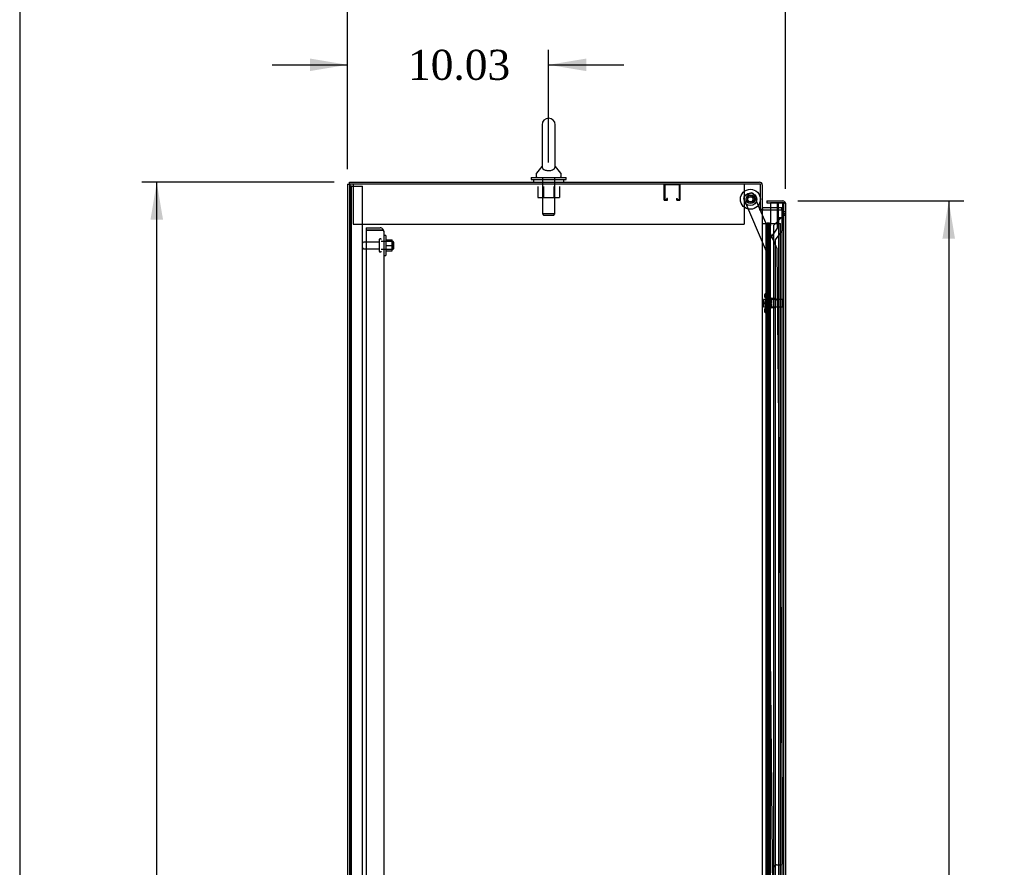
# Model space of a CAD drawing. Header units: inches. Extents: x 1 to 359, y -2 to 239.
# Tile 4 of 22: x 1 to 50, y 116 to 158. Entities that reach past the tile are written whole.
import ezdxf
from ezdxf.enums import TextEntityAlignment as Align
from ezdxf.lldxf.tags import DXFTag

# ---------------------------------------------------------------- set-up
doc = ezdxf.new("R2010")
doc.units = ezdxf.units.IN
doc.header["$MEASUREMENT"] = 0
for name, color, linetype in [('COM42187', 7, 'Continuous'), ('COM43134', 7, 'Continuous'), ('COM50799-4', 7, 'Continuous'), ('COM50800-1', 7, 'Continuous'), ('COM52265-4', 7, 'Continuous'), ('COM54578-68', 7, 'Continuous'), ('COM54837', 7, 'Continuous'), ('COM55702-64', 7, 'Continuous'), ('COM56694-4', 7, 'Continuous'), ('COM70839-4', 7, 'Continuous'), ('COM71162-12', 7, 'Continuous'), ('Default', 7, 'Continuous'), ('GSK11033', 7, 'Continuous'), ('NTS166105', 7, 'Continuous'), ('NTS166905', 7, 'Continuous'), ('NTS18147', 7, 'Continuous'), ('ROL87452', 7, 'Continuous'), ('RVT17786', 7, 'Continuous'), ('SCS00680', 7, 'Continuous'), ('STD26094', 7, 'Continuous'), ('STD26265', 7, 'Continuous'), ('WAF25059', 7, 'Continuous'), ('WAF25362', 7, 'Continuous'), ('WAF25376', 7, 'Continuous'), ('WAM254785', 7, 'Continuous'), ('WAM30038', 7, 'Continuous')]:
    doc.layers.add(name, color=color, linetype=linetype)
doc.styles.add('SEACAD_Times_New_Roman', font='times.ttf')
tags = doc.linetypes.add('HIDDEN2', pattern=[0.1875, 0.125, -0.0625]).pattern_tags.tags
tags[6:7] = [DXFTag(74, 4), DXFTag(75, 0), DXFTag(340, '0'), DXFTag(46, 0.0), DXFTag(50, 0.0), DXFTag(44, 0.0), DXFTag(45, 0.0)]
tags[4:5] = [DXFTag(74, 4), DXFTag(75, 0), DXFTag(340, '0'), DXFTag(46, 0.0), DXFTag(50, 0.0), DXFTag(44, 0.0), DXFTag(45, 0.0)]
doc.dimstyles.new('HAMMOND_(STH_-_300x200)', dxfattribs={"dimtxt": 1.5, "dimasz": 1.875, "dimexe": 0.75, "dimexo": 0.75, "dimgap": 0.375, "dimtad": 0, "dimtih": 1, "dimtoh": 1, "dimzin": 0, "dimdsep": 46, "dimtxsty": 'SEACAD_Times_New_Roman', "dimblk1": '_SE_FILLED', "dimblk2": '_SE_FILLED', "dimsah": 1, "dimcen": 0.75, "dimadec": 0, "dimazin": 0, "dimtfac": 0.8, "dimtofl": 0, "dimtmove": 0, "dimatfit": 3, "dimfxl": 1, "dimtolj": 1, "dimtzin": 0, "dimarcsym": 0})

# ---------------------------------------------------------------- blocks, each defined once
blk = doc.blocks.new('SE3')
at = {"layer": 'COM42187', "color": 7, "linetype": 'HIDDEN2'}
for p, q in [((17.947, 149.796), (17.947, 149.611)), ((37.447, 149.796), (37.447, 149.611)), ((17.947, 149.611), (17.947, 147.796)), ((37.447, 149.611), (37.447, 147.796)), ((17.947, 147.796), (37.447, 147.796))]:
    blk.add_line(p, q, dxfattribs=at)
at = {"layer": 'COM43134', "color": 7, "linetype": 'HIDDEN2'}
for p, q in [((18.601, 147.611), (18.601, 147.486)), ((18.601, 147.611), (19.291, 147.611)), ((18.601, 147.486), (18.601, 79.736)), ((19.291, 147.486), (18.601, 147.486)), ((18.601, 147.486), (19.291, 147.486)), ((19.291, 147.486), (19.291, 147.486)), ((19.291, 147.486), (19.441, 147.486)), ((19.374, 147.486), (19.291, 147.486)), ((19.374, 147.486), (19.441, 147.535)), ((19.476, 147.426), (19.476, 79.796)), ((19.476, 147.426), (19.476, 147.426)), ((19.476, 147.426), (19.476, 147.426))]:
    blk.add_line(p, q, dxfattribs=at)
for start, end in [(36.194, 90), (0.1208, 36.194), (0, 0.0589)]:
    blk.add_arc((19.291, 147.426), 0.185, start, end, dxfattribs=at)
blk.add_open_spline([(19.441, 147.486), (19.452, 147.476), (19.461, 147.466), (19.47, 147.451), (19.473, 147.446), (19.476, 147.436), (19.476, 147.431), (19.476, 147.426)], degree=3, knots=[0, 0, 0, 0, 0.5, 0.5, 0.75, 0.75, 1, 1, 1, 1], dxfattribs=at)
at = {"layer": 'COM50799-4', "color": 7, "linetype": 'Continuous'}
for p, q in [((38.575, 148.953), (38.575, 148.858)), ((38.575, 148.953), (39.369, 148.953)), ((38.575, 148.858), (39.167, 148.858)), ((38.767, 148.858), (38.767, 147.828)), ((39.369, 148.858), (38.767, 148.858)), ((39.369, 148.859), (39.369, 148.858)), ((39.432, 148.859), (39.369, 148.859)), ((39.369, 148.858), (39.483, 148.858)), ((39.432, 148.859), (39.483, 148.897)), ((39.512, 148.811), (39.512, 148.81)), ((39.512, 148.811), (39.512, 148.811)), ((39.512, 148.81), (39.512, 78.846))]:
    blk.add_line(p, q, dxfattribs=at)
at = {"layer": 'COM50799-4', "color": 7, "linetype": 'HIDDEN2'}
for p, q in [((38.709, 147.806), (38.767, 147.864)), ((38.709, 147.806), (38.767, 147.748)), ((38.667, 80.923), (38.667, 147.705)), ((38.767, 147.705), (38.667, 147.705))]:
    blk.add_line(p, q, dxfattribs=at)
at = {"layer": 'COM50799-4', "color": 7, "linetype": 'Continuous'}
for start, end in [(37.5036, 90), (0.1561, 37.5036), (0, 0.0762)]:
    blk.add_arc((39.369, 148.81), 0.143, start, end, dxfattribs=at)
at = {"layer": 'COM50799-4', "color": 7, "linetype": 'HIDDEN2'}
for radius, start in [(0.143, 135), (0.048, 153.6157)]:
    blk.add_arc((38.81, 147.705), radius, start, 180, dxfattribs=at)
at = {"layer": 'COM50799-4', "color": 7, "linetype": 'Continuous'}
blk.add_open_spline([(39.483, 148.858), (39.492, 148.85), (39.5, 148.842), (39.507, 148.83), (39.509, 148.826), (39.512, 148.819), (39.512, 148.815), (39.512, 148.811)], degree=3, knots=[0, 0, 0, 0, 0.5, 0.5, 0.75, 0.75, 1, 1, 1, 1], dxfattribs=at)
at = {"layer": 'COM50800-1', "color": 7, "linetype": 'Continuous'}
for q in [(17.664, 77.861), (17.759, 149.796)]:
    blk.add_line((17.664, 149.796), q, dxfattribs=at)
at = {"layer": 'COM50800-1', "color": 7, "linetype": 'HIDDEN2'}
blk.add_line((17.789, 149.796), (17.789, 77.861), dxfattribs=at)
at = {"layer": 'COM52265-4', "color": 7, "linetype": 'Continuous'}
for p, q in [((17.759, 149.796), (17.759, 77.861)), ((38.257, 149.796), (17.759, 149.796)), ((38.257, 148.546), (38.257, 149.796)), ((38.209, 148.546), (38.209, 148.516)), ((38.209, 148.546), (38.257, 148.546)), ((38.209, 148.516), (38.352, 148.516)), ((38.352, 148.516), (38.352, 79.141)), ((38.4, 148.516), (38.352, 148.516)), ((38.4, 148.516), (38.767, 148.516))]:
    blk.add_line(p, q, dxfattribs=at)
at = {"layer": 'COM52265-4', "color": 7, "linetype": 'HIDDEN2'}
for p, q in [((38.767, 148.516), (39.319, 148.516)), ((39.319, 148.516), (39.319, 79.141))]:
    blk.add_line(p, q, dxfattribs=at)
at = {"layer": 'COM54578-68', "color": 7, "linetype": 'Continuous'}
for p, q in [((38.352, 147.828), (38.564, 147.828)), ((38.564, 147.828), (38.767, 147.828)), ((38.564, 146.828), (38.564, 147.828)), ((38.588, 147.837), (38.588, 147.863)), ((38.588, 147.863), (38.638, 147.863)), ((38.638, 147.837), (38.588, 147.837)), ((38.6, 147.837), (38.6, 147.828)), ((38.638, 147.863), (38.663, 147.863)), ((38.638, 147.837), (38.663, 147.837)), ((38.663, 147.863), (38.713, 147.863)), ((38.713, 147.837), (38.663, 147.837)), ((38.7, 147.828), (38.7, 147.837)), ((38.713, 147.863), (38.713, 147.837)), ((38.767, 146.828), (38.767, 147.828)), ((38.767, 146.828), (38.564, 146.828)), ((38.767, 146.828), (38.564, 146.828)), ((38.564, 145.828), (38.564, 146.828)), ((38.767, 145.828), (38.767, 146.828)), ((38.767, 145.828), (38.564, 145.828)), ((38.767, 145.828), (38.564, 145.828)), ((38.564, 144.828), (38.564, 145.828)), ((38.767, 144.828), (38.767, 145.828)), ((38.767, 144.828), (38.564, 144.828)), ((38.767, 144.828), (38.564, 144.828)), ((38.564, 143.828), (38.564, 144.828)), ((38.767, 143.828), (38.767, 144.828)), ((38.767, 143.828), (38.564, 143.828)), ((38.767, 143.828), (38.564, 143.828)), ((38.564, 142.828), (38.564, 143.828)), ((38.767, 142.828), (38.767, 143.828)), ((38.767, 142.828), (38.564, 142.828)), ((38.767, 142.828), (38.564, 142.828)), ((38.564, 141.828), (38.564, 142.828)), ((38.767, 141.828), (38.767, 142.828)), ((38.767, 141.828), (38.564, 141.828)), ((38.767, 141.828), (38.564, 141.828)), ((38.564, 140.828), (38.564, 141.828)), ((38.767, 140.828), (38.767, 141.828)), ((38.767, 140.828), (38.564, 140.828)), ((38.767, 140.828), (38.564, 140.828)), ((38.564, 139.828), (38.564, 140.828)), ((38.767, 139.828), (38.767, 140.828)), ((38.767, 139.828), (38.564, 139.828)), ((38.767, 139.828), (38.564, 139.828)), ((38.564, 138.828), (38.564, 139.828)), ((38.767, 138.828), (38.767, 139.828)), ((38.767, 138.828), (38.564, 138.828)), ((38.767, 138.828), (38.564, 138.828)), ((38.564, 137.828), (38.564, 138.828)), ((38.767, 137.828), (38.767, 138.828)), ((38.767, 137.828), (38.564, 137.828)), ((38.767, 137.828), (38.564, 137.828)), ((38.564, 136.828), (38.564, 137.828)), ((38.767, 136.828), (38.767, 137.828)), ((38.767, 136.828), (38.564, 136.828)), ((38.767, 136.828), (38.564, 136.828)), ((38.564, 135.828), (38.564, 136.828)), ((38.767, 135.828), (38.767, 136.828)), ((38.767, 135.828), (38.564, 135.828)), ((38.767, 135.828), (38.564, 135.828)), ((38.564, 134.828), (38.564, 135.828)), ((38.767, 134.828), (38.767, 135.828)), ((38.767, 134.828), (38.564, 134.828)), ((38.767, 134.828), (38.564, 134.828)), ((38.564, 133.828), (38.564, 134.828)), ((38.767, 133.828), (38.767, 134.828)), ((38.767, 133.828), (38.564, 133.828)), ((38.767, 133.828), (38.564, 133.828)), ((38.564, 132.828), (38.564, 133.828)), ((38.767, 132.828), (38.767, 133.828)), ((38.767, 132.828), (38.564, 132.828)), ((38.767, 132.828), (38.564, 132.828)), ((38.564, 131.828), (38.564, 132.828)), ((38.767, 131.828), (38.767, 132.828)), ((38.767, 131.828), (38.564, 131.828)), ((38.767, 131.828), (38.564, 131.828)), ((38.564, 130.828), (38.564, 131.828)), ((38.767, 130.828), (38.767, 131.828)), ((38.767, 130.828), (38.564, 130.828)), ((38.767, 130.828), (38.564, 130.828)), ((38.564, 129.828), (38.564, 130.828)), ((38.767, 129.828), (38.767, 130.828)), ((38.767, 129.828), (38.564, 129.828)), ((38.767, 129.828), (38.564, 129.828)), ((38.564, 128.828), (38.564, 129.828)), ((38.767, 128.828), (38.767, 129.828)), ((38.767, 128.828), (38.564, 128.828)), ((38.767, 128.828), (38.564, 128.828)), ((38.564, 127.828), (38.564, 128.828)), ((38.767, 127.828), (38.767, 128.828)), ((38.767, 127.828), (38.564, 127.828)), ((38.767, 127.828), (38.564, 127.828)), ((38.564, 126.828), (38.564, 127.828)), ((38.767, 126.828), (38.767, 127.828)), ((38.767, 126.828), (38.564, 126.828)), ((38.767, 126.828), (38.564, 126.828)), ((38.564, 125.828), (38.564, 126.828)), ((38.767, 125.828), (38.767, 126.828)), ((38.767, 125.828), (38.564, 125.828)), ((38.767, 125.828), (38.564, 125.828)), ((38.564, 124.828), (38.564, 125.828)), ((38.767, 124.828), (38.767, 125.828)), ((38.767, 124.828), (38.564, 124.828)), ((38.767, 124.828), (38.564, 124.828)), ((38.564, 123.828), (38.564, 124.828)), ((38.767, 123.828), (38.767, 124.828)), ((38.767, 123.828), (38.564, 123.828)), ((38.767, 123.828), (38.564, 123.828)), ((38.564, 122.828), (38.564, 123.828)), ((38.767, 122.828), (38.767, 123.828)), ((38.767, 122.828), (38.564, 122.828)), ((38.767, 122.828), (38.564, 122.828)), ((38.564, 121.828), (38.564, 122.828)), ((38.767, 121.828), (38.767, 122.828)), ((38.767, 121.828), (38.564, 121.828)), ((38.767, 121.828), (38.564, 121.828)), ((38.564, 120.828), (38.564, 121.828)), ((38.767, 120.828), (38.767, 121.828)), ((38.767, 120.828), (38.564, 120.828)), ((38.767, 120.828), (38.564, 120.828)), ((38.564, 119.828), (38.564, 120.828)), ((38.767, 119.828), (38.767, 120.828)), ((38.767, 119.828), (38.564, 119.828)), ((38.767, 119.828), (38.564, 119.828)), ((38.564, 118.828), (38.564, 119.828)), ((38.767, 118.828), (38.767, 119.828)), ((38.767, 118.828), (38.564, 118.828)), ((38.767, 118.828), (38.564, 118.828)), ((38.564, 117.828), (38.564, 118.828)), ((38.767, 117.828), (38.767, 118.828)), ((38.767, 117.828), (38.564, 117.828)), ((38.767, 117.828), (38.564, 117.828)), ((38.564, 116.828), (38.564, 117.828)), ((38.767, 116.828), (38.767, 117.828)), ((38.767, 116.828), (38.564, 116.828)), ((38.767, 116.828), (38.564, 116.828)), ((38.564, 115.828), (38.564, 116.828)), ((38.767, 115.828), (38.767, 116.828)), ((38.767, 115.828), (38.564, 115.828)), ((38.767, 115.828), (38.564, 115.828)), ((38.564, 114.828), (38.564, 115.828)), ((38.767, 114.828), (38.767, 115.828))]:
    blk.add_line(p, q, dxfattribs=at)
at = {"layer": 'COM54578-68', "color": 7, "linetype": 'HIDDEN2'}
for p, q in [((38.533, 147.828), (38.533, 146.828)), ((38.539, 146.828), (38.539, 147.828)), ((38.6, 147.828), (38.6, 79.828)), ((38.661, 147.828), (38.661, 146.828)), ((38.7, 79.828), (38.7, 147.828)), ((38.767, 147.828), (39.255, 147.828)), ((39.255, 79.828), (39.255, 147.828)), ((38.564, 146.828), (38.533, 146.828)), ((38.533, 146.828), (38.533, 145.828)), ((38.609, 146.828), (38.609, 145.828)), ((38.65, 146.828), (38.65, 145.828)), ((38.533, 145.828), (38.533, 144.828)), ((38.564, 145.828), (38.533, 145.828)), ((38.539, 144.828), (38.539, 145.828)), ((38.661, 145.828), (38.661, 144.828)), ((38.564, 144.828), (38.533, 144.828)), ((38.533, 144.828), (38.533, 143.828)), ((38.609, 144.828), (38.609, 143.828)), ((38.65, 144.828), (38.65, 143.828)), ((38.533, 143.828), (38.533, 142.828)), ((38.564, 143.828), (38.533, 143.828)), ((38.539, 142.828), (38.539, 143.828)), ((38.661, 143.828), (38.661, 142.828)), ((38.564, 142.828), (38.533, 142.828)), ((38.533, 142.828), (38.533, 141.828)), ((38.609, 142.828), (38.609, 141.828)), ((38.65, 142.828), (38.65, 141.828)), ((38.533, 141.828), (38.533, 140.828)), ((38.564, 141.828), (38.533, 141.828)), ((38.539, 140.828), (38.539, 141.828)), ((38.661, 141.828), (38.661, 140.828)), ((38.564, 140.828), (38.533, 140.828)), ((38.533, 140.828), (38.533, 139.828)), ((38.609, 140.828), (38.609, 139.828)), ((38.65, 140.828), (38.65, 139.828)), ((38.533, 139.828), (38.533, 138.828)), ((38.564, 139.828), (38.533, 139.828)), ((38.539, 138.828), (38.539, 139.828)), ((38.661, 139.828), (38.661, 138.828)), ((38.564, 138.828), (38.533, 138.828)), ((38.533, 138.828), (38.533, 137.828)), ((38.609, 138.828), (38.609, 137.828)), ((38.65, 138.828), (38.65, 137.828)), ((38.533, 137.828), (38.533, 136.828)), ((38.564, 137.828), (38.533, 137.828)), ((38.539, 136.828), (38.539, 137.828)), ((38.661, 137.828), (38.661, 136.828)), ((38.564, 136.828), (38.533, 136.828)), ((38.533, 136.828), (38.533, 135.828)), ((38.609, 136.828), (38.609, 135.828)), ((38.65, 136.828), (38.65, 135.828)), ((38.533, 135.828), (38.533, 134.828)), ((38.564, 135.828), (38.533, 135.828)), ((38.539, 134.828), (38.539, 135.828)), ((38.661, 135.828), (38.661, 134.828)), ((38.564, 134.828), (38.533, 134.828)), ((38.533, 134.828), (38.533, 133.828)), ((38.609, 134.828), (38.609, 133.828)), ((38.65, 134.828), (38.65, 133.828)), ((38.533, 133.828), (38.533, 132.828)), ((38.564, 133.828), (38.533, 133.828)), ((38.539, 132.828), (38.539, 133.828)), ((38.661, 133.828), (38.661, 132.828)), ((38.564, 132.828), (38.533, 132.828)), ((38.533, 132.828), (38.533, 131.828)), ((38.609, 132.828), (38.609, 131.828)), ((38.65, 132.828), (38.65, 131.828)), ((38.533, 131.828), (38.533, 130.828)), ((38.564, 131.828), (38.533, 131.828)), ((38.539, 130.828), (38.539, 131.828)), ((38.661, 131.828), (38.661, 130.828)), ((38.564, 130.828), (38.533, 130.828)), ((38.533, 130.828), (38.533, 129.828)), ((38.609, 130.828), (38.609, 129.828)), ((38.65, 130.828), (38.65, 129.828)), ((38.533, 129.828), (38.533, 128.828)), ((38.564, 129.828), (38.533, 129.828)), ((38.539, 128.828), (38.539, 129.828)), ((38.661, 129.828), (38.661, 128.828)), ((38.564, 128.828), (38.533, 128.828)), ((38.533, 128.828), (38.533, 127.828)), ((38.609, 128.828), (38.609, 127.828)), ((38.65, 128.828), (38.65, 127.828)), ((38.533, 127.828), (38.533, 126.828)), ((38.564, 127.828), (38.533, 127.828)), ((38.539, 126.828), (38.539, 127.828)), ((38.661, 127.828), (38.661, 126.828)), ((38.564, 126.828), (38.533, 126.828)), ((38.533, 126.828), (38.533, 125.828)), ((38.609, 126.828), (38.609, 125.828)), ((38.65, 126.828), (38.65, 125.828)), ((38.533, 125.828), (38.533, 124.828)), ((38.564, 125.828), (38.533, 125.828)), ((38.539, 124.828), (38.539, 125.828)), ((38.661, 125.828), (38.661, 124.828)), ((38.564, 124.828), (38.533, 124.828)), ((38.533, 124.828), (38.533, 123.828)), ((38.609, 124.828), (38.609, 123.828)), ((38.65, 124.828), (38.65, 123.828)), ((38.533, 123.828), (38.533, 122.828)), ((38.564, 123.828), (38.533, 123.828)), ((38.539, 122.828), (38.539, 123.828)), ((38.661, 123.828), (38.661, 122.828)), ((38.564, 122.828), (38.533, 122.828)), ((38.533, 122.828), (38.533, 121.828)), ((38.609, 122.828), (38.609, 121.828)), ((38.65, 122.828), (38.65, 121.828)), ((38.533, 121.828), (38.533, 120.828)), ((38.564, 121.828), (38.533, 121.828)), ((38.539, 120.828), (38.539, 121.828)), ((38.661, 121.828), (38.661, 120.828)), ((38.564, 120.828), (38.533, 120.828)), ((38.533, 120.828), (38.533, 119.828)), ((38.609, 120.828), (38.609, 119.828)), ((38.65, 120.828), (38.65, 119.828)), ((38.533, 119.828), (38.533, 118.828)), ((38.564, 119.828), (38.533, 119.828)), ((38.539, 118.828), (38.539, 119.828)), ((38.661, 119.828), (38.661, 118.828)), ((38.564, 118.828), (38.533, 118.828)), ((38.533, 118.828), (38.533, 117.828)), ((38.609, 118.828), (38.609, 117.828)), ((38.65, 118.828), (38.65, 117.828)), ((38.533, 117.828), (38.533, 116.828)), ((38.564, 117.828), (38.533, 117.828)), ((38.539, 116.828), (38.539, 117.828)), ((38.661, 117.828), (38.661, 116.828)), ((38.564, 116.828), (38.533, 116.828)), ((38.533, 116.828), (38.533, 115.828)), ((38.609, 116.828), (38.609, 115.828)), ((38.65, 116.828), (38.65, 115.828)), ((38.533, 115.828), (38.533, 114.828)), ((38.564, 115.828), (38.533, 115.828)), ((38.539, 114.828), (38.539, 115.828)), ((38.661, 115.828), (38.661, 114.828))]:
    blk.add_line(p, q, dxfattribs=at)
at = {"layer": 'COM54837', "color": 7, "linetype": 'HIDDEN2'}
for p, q in [((34.214, 149.756), (33.487, 149.756)), ((33.444, 149.753), (33.444, 149.026)), ((33.484, 149.753), (33.484, 149.026)), ((34.217, 149.026), (34.217, 149.753)), ((34.257, 149.026), (34.257, 149.753)), ((33.487, 149.023), (33.589, 149.023)), ((33.487, 148.983), (33.589, 148.983)), ((33.592, 149.026), (33.592, 149.077)), ((33.632, 149.077), (33.592, 149.077)), ((33.632, 149.026), (33.632, 149.077)), ((34.069, 149.077), (34.069, 149.026)), ((34.069, 149.077), (34.109, 149.077)), ((34.109, 149.077), (34.109, 149.026)), ((34.112, 149.023), (34.214, 149.023)), ((34.112, 148.983), (34.214, 148.983))]:
    blk.add_line(p, q, dxfattribs=at)
for centre, radius, start, end in [((33.487, 149.753), 0.043, 90, 180), ((33.487, 149.753), 0.003, 90, 180), ((34.214, 149.753), 0.043, 0, 90), ((34.214, 149.753), 0.003, 0, 90), ((33.487, 149.026), 0.043, 180, 270), ((33.487, 149.026), 0.003, 180, 270), ((33.589, 149.026), 0.003, 270, 0), ((33.589, 149.026), 0.043, 270, 0), ((34.112, 149.026), 0.043, 180, 270), ((34.112, 149.026), 0.003, 180, 270), ((34.214, 149.026), 0.003, 270, 0), ((34.214, 149.026), 0.043, 270, 0)]:
    blk.add_arc(centre, radius, start, end, dxfattribs=at)
at = {"layer": 'COM55702-64', "color": 7, "linetype": 'HIDDEN2'}
for p, q in [((17.861, 149.693), (17.789, 149.693)), ((17.861, 77.943), (17.861, 149.693)), ((17.861, 149.693), (17.977, 149.693)), ((17.977, 149.693), (18.227, 149.693)), ((18.227, 149.693), (18.414, 149.693)), ((18.414, 77.943), (18.414, 149.693))]:
    blk.add_line(p, q, dxfattribs=at)
at = {"layer": 'COM56694-4', "color": 7, "linetype": 'HIDDEN2'}
for p, q in [((39.417, 148.43), (39.512, 148.43)), ((39.512, 148.305), (39.417, 148.305)), ((39.369, 148.19), (38.912, 147.733)), ((38.912, 147.733), (38.912, 79.923))]:
    blk.add_line(p, q, dxfattribs=at)
at = {"layer": 'COM56694-4', "color": 7, "linetype": 'Continuous'}
for start, end in [(23.9858, 37.5036), (0, 21.6197)]:
    blk.add_arc((39.369, 148.81), 0.143, start, end, dxfattribs=at)
at = {"layer": 'COM56694-4', "color": 7, "linetype": 'HIDDEN2'}
for points in [[(39.369, 148.19), (39.388, 148.2), (39.407, 148.21), (39.441, 148.229), (39.457, 148.238), (39.484, 148.257), (39.494, 148.267), (39.509, 148.286), (39.512, 148.296), (39.512, 148.305)], [(39.369, 148.19), (39.376, 148.2), (39.382, 148.21), (39.394, 148.229), (39.399, 148.238), (39.408, 148.257), (39.411, 148.267), (39.416, 148.286), (39.417, 148.296), (39.417, 148.305)]]:
    blk.add_open_spline(points, degree=3, knots=[0, 0, 0, 0, 0.25, 0.25, 0.5, 0.5, 0.75, 0.75, 1, 1, 1, 1], dxfattribs=at)
at = {"layer": 'COM70839-4', "color": 7, "linetype": 'HIDDEN2'}
for p, q in [((37.504, 149.231), (37.762, 149.341)), ((38.237, 148.546), (37.926, 149.275)), ((38.564, 146.422), (37.438, 149.067)), ((39.085, 146.556), (38.25, 148.516)), ((38.876, 114.578), (38.564, 146.422)), ((39.394, 115.958), (39.095, 146.508)), ((39.059, 115.83), (39.27, 115.832))]:
    blk.add_line(p, q, dxfattribs=at)
at = {"layer": 'COM70839-4', "color": 7, "linetype": 'Continuous'}
blk.add_line((38.25, 148.516), (38.237, 148.546), dxfattribs=at)
at = {"layer": 'COM70839-4', "color": 7, "linetype": 'HIDDEN2'}
blk.add_circle((37.757, 149.034), 0.129, dxfattribs=at)
for centre, start, end in [((37.811, 149.226), 23.0727, 113.0727), ((37.553, 149.116), 113.0727, 203.0727), ((38.97, 146.507), 0.5607, 23.0727), ((39.269, 115.957), 270.5607, 0.5607), ((39.06, 115.705), 90.5607, 180.5607)]:
    blk.add_arc(centre, 0.125, start, end, dxfattribs=at)
at = {"layer": 'COM71162-12', "color": 7, "linetype": 'Continuous'}
for p, q in [((17.759, 149.891), (38.209, 149.891)), ((17.759, 149.796), (17.759, 149.891)), ((38.352, 149.748), (38.352, 148.546)), ((38.257, 148.546), (38.352, 148.546)), ((38.767, 148.611), (38.4, 148.611))]:
    blk.add_line(p, q, dxfattribs=at)
at = {"layer": 'COM71162-12', "color": 7, "linetype": 'HIDDEN2'}
for p, q in [((39.319, 148.611), (38.767, 148.611)), ((39.319, 148.516), (39.319, 148.611))]:
    blk.add_line(p, q, dxfattribs=at)
at = {"layer": 'COM71162-12', "color": 7, "linetype": 'Continuous'}
for centre, radius, start, end in [((38.209, 149.748), 0.143, 0, 90), ((38.4, 148.659), 0.143, 232.2051, 270), ((38.4, 148.659), 0.048, 180, 270)]:
    blk.add_arc(centre, radius, start, end, dxfattribs=at)
at = {"layer": 'COM71162-12', "color": 7, "linetype": 'HIDDEN2'}
blk.add_arc((38.209, 149.748), 0.048, 0, 90, dxfattribs=at)
at = {"layer": 'GSK11033', "color": 7, "linetype": 'HIDDEN2'}
for p, q in [((39.118, 147.591), (39.118, 148.858)), ((39.167, 148.108), (39.167, 148.858)), ((39.368, 147.512), (39.368, 148.858)), ((39.417, 148.858), (39.417, 148.108)), ((39.167, 148.108), (39.417, 148.108)), ((39.167, 148.108), (39.167, 79.548)), ((39.417, 148.108), (39.167, 148.108)), ((39.417, 148.108), (39.417, 79.548)), ((38.762, 147.083), (39.118, 147.591)), ((39.012, 147.004), (39.368, 147.512)), ((38.762, 80.583), (38.762, 147.083)), ((39.012, 80.662), (39.012, 147.004))]:
    blk.add_line(p, q, dxfattribs=at)
at = {"layer": 'GSK11033', "color": 7, "linetype": 'Continuous'}
for p, q in [((39.118, 148.858), (39.118, 148.858)), ((39.167, 148.858), (39.417, 148.858)), ((39.167, 148.858), (39.167, 148.858)), ((39.417, 148.858), (39.417, 148.858))]:
    blk.add_line(p, q, dxfattribs=at)
at = {"layer": 'NTS166105', "color": 7, "linetype": 'HIDDEN2'}
for p, q in [((19.572, 147.012), (19.892, 147.012)), ((19.892, 146.737), (19.892, 147.012)), ((19.572, 146.737), (19.892, 146.737)), ((19.572, 146.462), (19.892, 146.462)), ((19.892, 146.462), (19.892, 146.737))]:
    blk.add_line(p, q, dxfattribs=at)
at = {"layer": 'NTS166905', "color": 7, "linetype": 'HIDDEN2'}
for p, q in [((27.162, 149.671), (27.162, 149.126)), ((27.434, 149.671), (27.434, 149.126)), ((27.96, 149.671), (27.96, 149.126)), ((28.235, 149.671), (28.235, 149.126)), ((27.162, 149.126), (27.434, 149.126)), ((27.434, 149.126), (27.96, 149.126)), ((27.96, 149.126), (28.235, 149.126))]:
    blk.add_line(p, q, dxfattribs=at)
at = {"layer": 'NTS18147', "color": 7, "linetype": 'HIDDEN2'}
for p, q in [((38.527, 144.354), (38.527, 144.358)), ((38.59, 144.358), (38.527, 144.358)), ((38.59, 144.354), (38.59, 144.358)), ((38.465, 144.259), (38.465, 144.205)), ((38.527, 144.354), (38.59, 144.354)), ((38.527, 144.165), (38.527, 144.047)), ((38.59, 144.165), (38.527, 144.165)), ((38.527, 144.047), (38.59, 144.047)), ((38.59, 144.165), (38.59, 144.354)), ((38.59, 144.047), (38.59, 144.165)), ((39.027, 144.078), (38.59, 144.078)), ((38.59, 143.67), (38.59, 144.047)), ((39.027, 143.638), (39.027, 144.078)), ((38.465, 143.512), (38.465, 143.457)), ((38.527, 143.67), (38.527, 143.552)), ((38.59, 143.67), (38.527, 143.67)), ((38.527, 143.552), (38.59, 143.552)), ((38.59, 143.552), (38.59, 143.67)), ((38.59, 143.638), (39.027, 143.638)), ((38.59, 143.363), (38.59, 143.552)), ((38.527, 143.363), (38.527, 143.358)), ((38.59, 143.363), (38.527, 143.363)), ((38.527, 143.358), (38.59, 143.358)), ((38.59, 143.363), (38.59, 143.358))]:
    blk.add_line(p, q, dxfattribs=at)
blk.add_arc((38.783, 143.858), 0.318, 143.6338, 216.3662, dxfattribs=at)
for centre, start_param, end_param in [((38.783, 144.259), 2.506883, 3.776302), ((38.783, 144.205), 3.141593, 3.776302), ((38.783, 143.457), 2.506883, 3.776302), ((38.783, 143.512), 2.506883, 3.141593)]:
    blk.add_ellipse(centre, major_axis=(0.318, 0), ratio=0.5, start_param=start_param, end_param=end_param, dxfattribs=at)
at = {"layer": 'ROL87452', "color": 7, "linetype": 'HIDDEN2'}
for radius in [0.5, 0.206]:
    blk.add_circle((37.757, 149.034), radius, dxfattribs=at)
at = {"layer": 'RVT17786', "color": 7, "linetype": 'HIDDEN2'}
blk.add_circle((37.757, 149.034), 0.217, dxfattribs=at)
at = {"layer": 'SCS00680', "color": 7, "linetype": 'Continuous'}
for p, q in [((27.366, 152.75), (27.366, 150.68)), ((28.028, 150.679), (28.028, 152.75)), ((27.072, 150.304), (27.072, 150.185)), ((27.357, 150.669), (27.086, 150.343)), ((27.366, 150.68), (27.366, 150.679)), ((28.028, 150.679), (28.028, 150.679)), ((28.308, 150.343), (28.037, 150.669)), ((28.322, 150.185), (28.322, 150.304))]:
    blk.add_line(p, q, dxfattribs=at)
at = {"layer": 'SCS00680', "color": 7, "linetype": 'HIDDEN2'}
for p, q in [((27.385, 150.125), (27.385, 148.31)), ((28.009, 148.31), (28.009, 150.125)), ((28.009, 148.31), (27.385, 148.31)), ((27.385, 148.31), (27.445, 148.25)), ((27.949, 148.25), (28.009, 148.31)), ((27.445, 148.25), (27.949, 148.25))]:
    blk.add_line(p, q, dxfattribs=at)
at = {"layer": 'SCS00680', "color": 7, "linetype": 'Continuous'}
for centre, radius, start, end in [((27.697, 152.75), 0.331, 0, 180), ((27.132, 150.304), 0.06, 140.3214, 180), ((28.262, 150.304), 0.06, 0, 39.6786), ((27.132, 150.185), 0.06, 180, 270), ((28.262, 150.185), 0.06, 270, 0)]:
    blk.add_arc(centre, radius, start, end, dxfattribs=at)
for points, knots in [([(27.366, 150.684), (27.366, 150.682), (27.366, 150.678), (27.366, 150.665), (27.368, 150.653), (27.377, 150.616), (27.39, 150.587), (27.44, 150.535), (27.478, 150.511), (27.579, 150.475), (27.643, 150.465), (27.772, 150.467), (27.835, 150.48), (27.883, 150.499)], [0.7038272, 0.7038272, 0.7038272, 0.7038272, 0.71875, 0.71875, 0.75, 0.75, 0.8125, 0.8125, 0.875, 0.875, 0.9375, 0.9375, 1, 1, 1, 1]), ([(27.883, 150.499), (27.931, 150.518), (27.965, 150.544), (28.01, 150.596), (28.021, 150.625), (28.028, 150.66), (28.028, 150.671), (28.028, 150.682), (28.028, 150.684), (28.028, 150.686)], [0, 0, 0, 0, 0.0625, 0.0625, 0.125, 0.125, 0.15625, 0.15625, 0.1690043, 0.1690043, 0.1690043, 0.1690043])]:
    blk.add_open_spline(points, degree=3, knots=knots, dxfattribs=at)
at = {"layer": 'STD26094', "color": 7, "linetype": 'HIDDEN2'}
for p, q in [((19.251, 146.901), (18.474, 146.901)), ((19.251, 147.031), (19.251, 146.441)), ((19.321, 147.061), (19.281, 147.061)), ((19.939, 146.923), (19.351, 146.923)), ((19.939, 146.923), (19.939, 146.548)), ((19.976, 146.886), (19.939, 146.923)), ((19.976, 146.586), (19.976, 146.886)), ((18.474, 146.571), (19.251, 146.571)), ((19.281, 146.411), (19.321, 146.411)), ((19.351, 146.548), (19.939, 146.548)), ((19.939, 146.548), (19.976, 146.586))]:
    blk.add_line(p, q, dxfattribs=at)
for centre, radius, start, end in [((18.474, 146.841), 0.06, 90, 180), ((19.281, 147.031), 0.03, 90, 180), ((19.321, 147.031), 0.03, 0, 90), ((18.474, 146.631), 0.06, 180, 270), ((19.281, 146.441), 0.03, 180, 270), ((19.321, 146.441), 0.03, 270, 0)]:
    blk.add_arc(centre, radius, start, end, dxfattribs=at)
at = {"layer": 'STD26265', "color": 7, "linetype": 'HIDDEN2'}
for p, q in [((38.417, 143.673), (38.417, 144.043)), ((39.382, 144.043), (38.417, 144.043)), ((39.382, 143.673), (39.382, 144.043)), ((39.417, 144.008), (39.382, 144.043)), ((38.417, 143.673), (39.382, 143.673)), ((39.382, 143.673), (39.417, 143.708))]:
    blk.add_line(p, q, dxfattribs=at)
at = {"layer": 'WAF25059', "color": 7, "linetype": 'HIDDEN2'}
for p, q in [((19.572, 147.236), (19.476, 147.236)), ((19.572, 147.236), (19.572, 146.236)), ((19.476, 146.236), (19.572, 146.236))]:
    blk.add_line(p, q, dxfattribs=at)
at = {"layer": 'WAF25362', "color": 7, "linetype": 'Continuous'}
for p, q in [((26.822, 150.125), (28.572, 150.125)), ((26.822, 150.125), (26.822, 150.016)), ((26.822, 150.016), (28.572, 150.016)), ((28.572, 150.016), (28.572, 150.125))]:
    blk.add_line(p, q, dxfattribs=at)
at = {"layer": 'WAF25376', "color": 7, "linetype": 'HIDDEN2'}
for radius in [0.315, 0.14]:
    blk.add_circle((37.757, 149.034), radius, dxfattribs=at)
at = {"layer": 'WAM254785', "color": 7, "linetype": 'Continuous'}
for p, q in [((26.947, 150.016), (26.947, 149.891)), ((28.447, 149.891), (28.447, 150.016))]:
    blk.add_line(p, q, dxfattribs=at)
at = {"layer": 'WAM30038', "color": 7, "linetype": 'HIDDEN2'}
for p, q in [((38.715, 144.233), (38.715, 143.483)), ((38.739, 144.233), (38.715, 144.233)), ((38.739, 144.233), (38.739, 143.483)), ((38.803, 144.032), (38.758, 144.06)), ((38.758, 144.036), (38.803, 144.007)), ((38.803, 143.876), (38.758, 143.876)), ((38.767, 144.032), (38.787, 144.019)), ((38.787, 144.019), (38.803, 144.032)), ((38.803, 144.087), (38.803, 144.032)), ((38.803, 144.007), (38.803, 143.876)), ((38.715, 143.483), (38.739, 143.483)), ((38.787, 143.697), (38.748, 143.673)), ((38.758, 143.841), (38.803, 143.841)), ((38.803, 143.709), (38.758, 143.681)), ((38.758, 143.656), (38.803, 143.685)), ((38.803, 143.685), (38.787, 143.697)), ((38.803, 143.841), (38.803, 143.709)), ((38.803, 143.685), (38.803, 143.63))]:
    blk.add_line(p, q, dxfattribs=at)
for centre, radius, start, end in [((39.326, 144.764), 0.854, 226.5547, 228.2901), ((38.757, 143.858), 0.0182, 87.1609, 177.9942), ((38.757, 143.859), 0.0181, 181.7718, 273.073), ((39.323, 142.956), 0.85, 131.7058, 133.4493)]:
    blk.add_arc(centre, radius, start, end, dxfattribs=at)
for points, knots in [([(38.739, 144.06), (38.739, 144.058), (38.739, 144.056), (38.742, 144.051), (38.744, 144.049), (38.749, 144.042), (38.753, 144.038), (38.758, 144.036)], [0, 0, 0, 0, 0.25, 0.25, 0.5, 0.5, 1, 1, 1, 1]), ([(38.758, 144.06), (38.755, 144.062), (38.753, 144.063), (38.749, 144.065), (38.747, 144.065), (38.745, 144.066), (38.745, 144.066), (38.744, 144.066)], [0, 0, 0, 0, 0.25, 0.25, 0.5, 0.5, 0.5626015, 0.5626015, 0.5626015, 0.5626015]), ([(38.758, 144.127), (38.76, 144.125), (38.762, 144.123), (38.764, 144.121), (38.777, 144.11), (38.79, 144.098), (38.803, 144.087)], [0, 0, 0, 0, 0.141448, 0.141448, 0.141448, 1, 1, 1, 1]), ([(38.758, 143.681), (38.755, 143.68), (38.753, 143.678), (38.749, 143.675), (38.747, 143.673), (38.744, 143.668), (38.742, 143.666), (38.739, 143.661), (38.739, 143.658), (38.739, 143.656)], [0, 0, 0, 0, 0.25, 0.25, 0.5, 0.5, 0.75, 0.75, 1, 1, 1, 1]), ([(38.744, 143.651), (38.745, 143.651), (38.745, 143.651), (38.749, 143.652), (38.753, 143.654), (38.758, 143.656)], [0.4389304, 0.4389304, 0.4389304, 0.4389304, 0.5, 0.5, 1, 1, 1, 1]), ([(38.803, 143.63), (38.79, 143.619), (38.777, 143.607), (38.764, 143.596), (38.762, 143.594), (38.76, 143.592), (38.758, 143.59)], [0, 0, 0, 0, 0.858552, 0.858552, 0.858552, 1, 1, 1, 1])]:
    blk.add_open_spline(points, degree=3, knots=knots, dxfattribs=at)
blk = doc.blocks.new('DMBLK3124')
at = {"layer": 'Default', "linetype": 'Continuous'}
for points in [[(15.789, 156.057), (15.789, 155.432), (17.664, 155.744)], [(29.572, 156.057), (27.697, 155.744), (29.572, 155.432)]]:
    blk.add_hatch(color=7, dxfattribs=at).paths.add_polyline_path(points)
at = {"layer": 'Default', "color": 7, "linetype": 'Continuous'}
for p, q in [((17.664, 150.546), (17.664, 156.494)), ((27.697, 150.875), (27.697, 156.494)), ((13.914, 155.744), (17.664, 155.744)), ((27.697, 155.744), (31.447, 155.744))]:
    blk.add_line(p, q, dxfattribs=at)
at = {"layer": 'Default', "color": 7, "linetype": 'Continuous', "style": 'SEACAD_Times_New_Roman'}
blk.add_text('10.03', height=1.5, dxfattribs=at).set_placement((20.683, 156.494), align=Align.TOP_LEFT)
blk = doc.blocks.new('_SE_FILLED')
at = {"color": 0}
blk.add_line((0, 0), (-1, 0), dxfattribs=at)
blk.add_solid([(0, 0), (-1, -0.1665), (-1, 0.1665), (0, 0)], dxfattribs=at)
blk = doc.blocks.new('DMBLK3125')
at = {"layer": 'Default', "linetype": 'Continuous'}
for points in [[(7.843, 148.016), (8.468, 148.016), (8.155, 149.891)], [(7.843, 67.641), (8.155, 65.766), (8.468, 67.641)]]:
    blk.add_hatch(color=7, dxfattribs=at).paths.add_polyline_path(points)
at = {"layer": 'Default', "color": 7, "linetype": 'Continuous'}
for p, q in [((17.009, 149.891), (7.405, 149.891)), ((8.155, 109.103), (8.155, 149.891)), ((8.155, 65.766), (8.155, 107.078)), ((17.01, 65.766), (7.405, 65.766))]:
    blk.add_line(p, q, dxfattribs=at)
at = {"layer": 'Default', "color": 7, "linetype": 'Continuous', "style": 'SEACAD_Times_New_Roman'}
blk.add_text('84.13', height=1.5, dxfattribs=at).set_placement((5.596, 108.578), align=Align.TOP_LEFT)
blk = doc.blocks.new('DMBLK3135')
at = {"layer": 'Default', "linetype": 'Continuous'}
for points in [[(19.539, 159.858), (17.664, 159.546), (19.539, 159.233)], [(37.637, 159.858), (37.637, 159.233), (39.512, 159.546)]]:
    blk.add_hatch(color=7, dxfattribs=at).paths.add_polyline_path(points)
at = {"layer": 'Default', "color": 7, "linetype": 'Continuous'}
for p, q in [((17.664, 150.546), (17.664, 160.296)), ((39.512, 149.56), (39.512, 160.296)), ((17.664, 159.546), (25.504, 159.546)), ((31.673, 159.546), (39.512, 159.546))]:
    blk.add_line(p, q, dxfattribs=at)
at = {"layer": 'Default', "color": 7, "linetype": 'Continuous', "style": 'SEACAD_Times_New_Roman'}
blk.add_text('21.85', height=1.5, dxfattribs=at).set_placement((26.029, 160.296), align=Align.TOP_LEFT)
blk = doc.blocks.new('DMBLK3141')
at = {"layer": 'Default', "linetype": 'Continuous'}
for points in [[(47.96, 147.078), (47.648, 148.953), (47.335, 147.078)], [(47.96, 80.578), (47.335, 80.578), (47.648, 78.703)]]:
    blk.add_hatch(color=7, dxfattribs=at).paths.add_polyline_path(points)
at = {"layer": 'Default', "color": 7, "linetype": 'Continuous'}
for p, q in [((40.119, 148.953), (48.398, 148.953)), ((47.648, 148.953), (47.648, 115.103)), ((47.648, 110.828), (47.648, 78.703)), ((40.119, 78.703), (48.398, 78.703))]:
    blk.add_line(p, q, dxfattribs=at)
at = {"layer": 'Default', "color": 7, "linetype": 'Continuous', "style": 'SEACAD_Times_New_Roman'}
for s, p in [('70.25', (45.088, 114.578)), ('DOOR ', (44.217, 112.328))]:
    blk.add_text(s, height=1.5, dxfattribs=at).set_placement(p, align=Align.TOP_LEFT)
blk = doc.blocks.new('BORDER')
at = {"layer": 'Default', "color": 7, "linetype": 'Continuous'}
blk.add_line((-41.86, 27.86), (-41.86, 0), dxfattribs=at)

msp = doc.modelspace()

# ---------------------------------------------------------------- block references
at = {"layer": 'Default', "color": 7, "xscale": 8.55, "yscale": 8.55, "zscale": 8.55}
msp.add_blockref('BORDER', (359.223, 0.67), dxfattribs=at)
at = {"layer": 'Default'}
msp.add_blockref('SE3', (0, 0), dxfattribs=at)

# ---------------------------------------------------------------- dimensions: what is measured, and where the dimension line sits
at = {"layer": 'Default', "color": 7, "linetype": 'Continuous'}
for base, p2, picture, middle in [((39.512, 159.546), (39.512, 148.81), 'DMBLK3135', (28.588, 159.546)), ((27.697, 155.744), (27.697, 150.125), 'DMBLK3124', (23.243, 155.744))]:
    dim = msp.add_linear_dim(base=base, p1=(17.664, 149.796), p2=p2, text='\\A1;<>', dimstyle='HAMMOND_(STH_-_300x200)', dxfattribs=at)
    dim.commit()
    dim.dimension.update_dxf_attribs({"geometry": picture, "text_midpoint": middle, "dimtype": 160})
for base, p1, p2, angle, text, picture, middle, dimtype in [((8.155136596, 65.765914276), (17.759525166, 65.765914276), (17.759446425, 149.890914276), 90.000053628, '\\A1;<>', 'DMBLK3125', (8.155136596, 107.828414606), 161), ((47.648, 78.703), (39.369, 148.953), (38.575, 78.703), 90, '\\A1;<>\\PDOOR ', 'DMBLK3141', (47.648, 113.828), 160)]:
    dim = msp.add_linear_dim(base=base, p1=p1, p2=p2, angle=angle, text=text, dimstyle='HAMMOND_(STH_-_300x200)', dxfattribs=at)
    dim.commit()
    dim.dimension.update_dxf_attribs({"geometry": picture, "text_midpoint": middle, "dimtype": dimtype})

doc.saveas('drawing.dxf')
